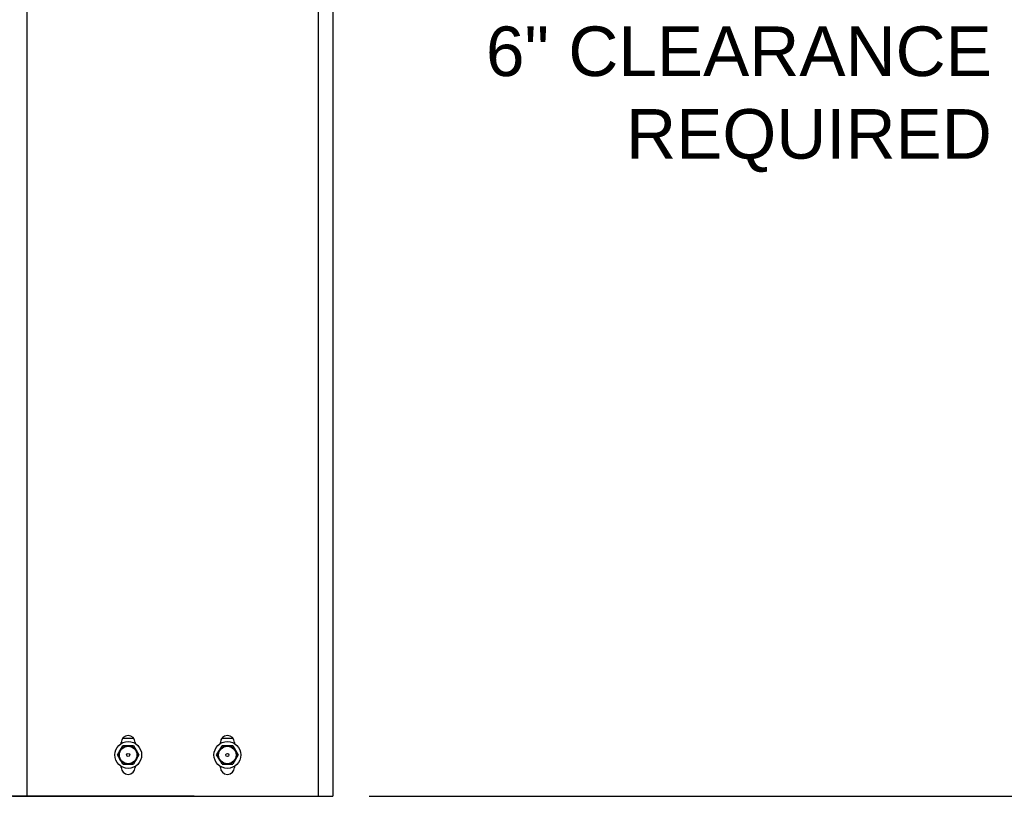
# Model space of a CAD drawing. Header units: inches. Extents: x 218.9 to 312.4, y 214.8 to 247.8.
# Tile 122 of 256: x 255.5 to 257.4, y 220.4 to 221.9. Entities that reach past the tile are written whole.
import ezdxf

# ---------------------------------------------------------------- set-up
doc = ezdxf.new("R2010")
doc.units = ezdxf.units.IN
doc.header["$LTSCALE"] = 0.25
doc.header["$MEASUREMENT"] = 0
doc.layers.add('ANNOTATIONS', color=1, linetype='Continuous')
doc.layers.add('MOTOR RH', color=7, linetype='Continuous')
doc.styles.add('ARIAL', font='arial.ttf', dxfattribs={"height": 0.09375})

msp = doc.modelspace()

# ---------------------------------------------------------------- linework, layer by layer
at = {"layer": 'ANNOTATIONS'}
msp.add_line((256.16716, 220.41523), (257.74848, 220.41523), dxfattribs=at)
at = {"layer": 'MOTOR RH'}
for p, q in [((255.52034, 223.77586), (255.52034, 220.41517)), ((256.07112, 223.77586), (256.07112, 220.41523)), ((256.09847, 223.77586), (256.09847, 220.41523)), ((255.72249, 220.52461), (255.70101, 220.52461)), ((255.90999, 220.52461), (255.88851, 220.52461)), ((255.69653, 220.50215), (255.7016, 220.51094)), ((255.69847, 220.51498), (255.69847, 220.5168)), ((255.7016, 220.51094), (255.71175, 220.51094)), ((255.7219, 220.51094), (255.72697, 220.50215)), ((255.72503, 220.5168), (255.72503, 220.51498)), ((255.88403, 220.50215), (255.8891, 220.51094)), ((255.88597, 220.51498), (255.88597, 220.5168)), ((255.8891, 220.51094), (255.89925, 220.51094)), ((255.9094, 220.51094), (255.91447, 220.50215)), ((255.91253, 220.5168), (255.91253, 220.51498)), ((255.69145, 220.49336), (255.69653, 220.50215)), ((255.69653, 220.48457), (255.69145, 220.49336)), ((255.7016, 220.47578), (255.69653, 220.48457)), ((255.73205, 220.49336), (255.7219, 220.47578)), ((255.72697, 220.50215), (255.73205, 220.49336)), ((255.87895, 220.49336), (255.88403, 220.50215)), ((255.88403, 220.48457), (255.87895, 220.49336)), ((255.8891, 220.47578), (255.88403, 220.48457)), ((255.91955, 220.49336), (255.9094, 220.47578)), ((255.91447, 220.50215), (255.91955, 220.49336)), ((255.69847, 220.46992), (255.69847, 220.47174)), ((255.7016, 220.47578), (255.71175, 220.47578)), ((255.72503, 220.47174), (255.72503, 220.46992)), ((255.88597, 220.46992), (255.88597, 220.47174)), ((255.8891, 220.47578), (255.89925, 220.47578)), ((255.91253, 220.47174), (255.91253, 220.46992)), ((255.83675, 220.41517), (250.14925, 220.41511)), ((255.493, 220.41523), (256.09847, 220.41523)), ((255.83675, 220.41517), (255.83675, 220.41523)), ((256.07112, 220.41523), (256.09847, 220.41523))]:
    msp.add_line(p, q, dxfattribs=at)
for centre, radius in [((255.71175, 220.49336), 0.02538), ((255.71175, 220.49336), 0.01758), ((255.71175, 220.49336), 0.01656), ((255.89925, 220.49336), 0.02538), ((255.89925, 220.49336), 0.01758), ((255.89925, 220.49336), 0.01656), ((255.71175, 220.49336), 0.00299), ((255.89925, 220.49336), 0.00299)]:
    msp.add_circle(centre, radius, dxfattribs=at)
for centre, start, end in [((255.71175, 220.5168), 0, 180), ((255.89925, 220.5168), 0, 180), ((255.71175, 220.46992), 180, 0), ((255.89925, 220.46992), 180, 0)]:
    msp.add_arc(centre, 0.01328, start, end, dxfattribs=at)
for points, knots in [([(255.71175, 220.51094), (255.71434, 220.51094), (255.71774, 220.51094), (255.7211, 220.51094), (255.7219, 220.51094)], [0, 0, 0, 0, 0.7636826, 1, 1, 1, 1]), ([(255.89925, 220.51094), (255.90184, 220.51094), (255.90524, 220.51094), (255.9086, 220.51094), (255.9094, 220.51094)], [0, 0, 0, 0, 0.7636705, 1, 1, 1, 1]), ([(255.71175, 220.47578), (255.71434, 220.47578), (255.71774, 220.47578), (255.7211, 220.47578), (255.7219, 220.47578)], [0, 0, 0, 0, 0.7636826, 1, 1, 1, 1]), ([(255.89925, 220.47578), (255.90184, 220.47578), (255.90524, 220.47578), (255.9086, 220.47578), (255.9094, 220.47578)], [0, 0, 0, 0, 0.7636705, 1, 1, 1, 1])]:
    msp.add_open_spline(points, degree=3, knots=knots, dxfattribs=at)

# ---------------------------------------------------------------- texts
at = {"layer": 'ANNOTATIONS', "insert": (257.34419, 221.73308), "char_height": 0.09375, "attachment_point": 6, "style": 'ARIAL'}
msp.add_mtext('6" CLEARANCE\\PREQUIRED', dxfattribs=at)

doc.saveas('drawing.dxf')
